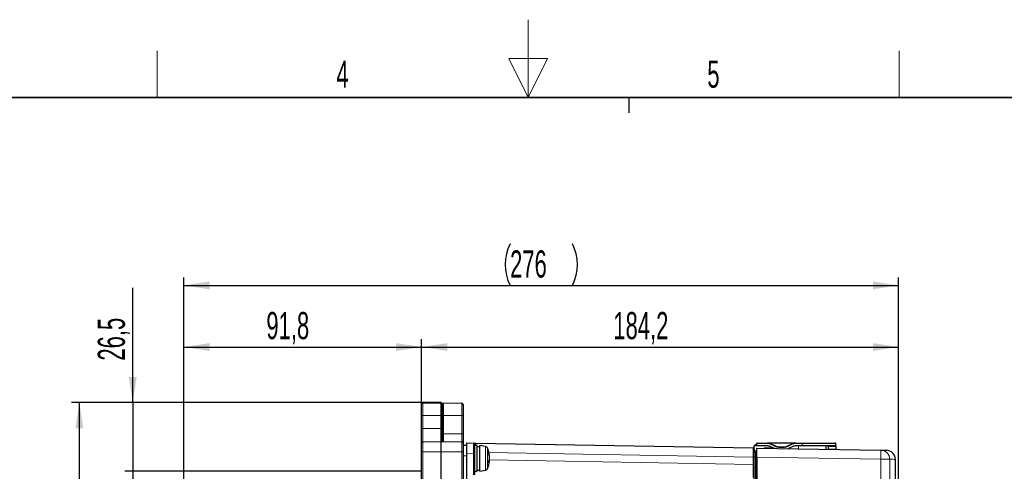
# Model space of a CAD drawing. Header units: millimetres. Extents: x 5 to 418, y 2 to 292.
# Tile 47 of 55: x 152 to 278, y 234 to 292. Entities that reach past the tile are written whole.
import ezdxf

# ---------------------------------------------------------------- set-up
doc = ezdxf.new("R2010")
doc.units = ezdxf.units.MM
doc.layers.add('SLD-0', color=7, linetype='Continuous')
doc.styles.add('SLDTEXTSTYLE0', font='TXT', dxfattribs={"width": 0.605})
doc.dimstyles.new('SLDDIMSTYLE0', dxfattribs={"dimtxt": 3.5, "dimasz": 3.302, "dimexe": 0, "dimexo": 0.0625, "dimgap": 0.875, "dimtad": 1, "dimlfac": 3, "dimrnd": 1e-09, "dimzin": 12, "dimdsep": 46, "dimtxsty": 'SLDTEXTSTYLE0', "dimsah": 1, "dimcen": 0.09, "dimadec": 0, "dimazin": 3, "dimtfac": 1, "dimtofl": 0, "dimtmove": 0, "dimatfit": 3, "dimfxl": 1, "dimfrac": 2, "dimtolj": 1, "dimtzin": 12, "dimarcsym": 0})
doc.dimstyles.new('SLDDIMSTYLE1', dxfattribs={"dimtxt": 3.5, "dimasz": 3.302, "dimexe": 0, "dimexo": 0.0625, "dimgap": 0.875, "dimtad": 1, "dimdec": 1, "dimlfac": 3, "dimrnd": 1e-09, "dimzin": 12, "dimdsep": 46, "dimtxsty": 'SLDTEXTSTYLE0', "dimsah": 1, "dimcen": 0.09, "dimadec": 0, "dimazin": 3, "dimtfac": 1, "dimtmove": 0, "dimatfit": 0, "dimfxl": 1, "dimfrac": 2, "dimtolj": 1, "dimtzin": 12, "dimarcsym": 0})
doc.dimstyles.new('SLDDIMSTYLE2', dxfattribs={"dimtxt": 3.5, "dimasz": 3.302, "dimexe": 0, "dimexo": 0.0625, "dimgap": 0.875, "dimtad": 1, "dimdec": 1, "dimlfac": 3, "dimrnd": 1e-09, "dimzin": 12, "dimdsep": 46, "dimtxsty": 'SLDTEXTSTYLE0', "dimsah": 1, "dimcen": 0.09, "dimadec": 0, "dimazin": 3, "dimtfac": 1, "dimtofl": 0, "dimtmove": 0, "dimatfit": 3, "dimfxl": 1, "dimfrac": 2, "dimtolj": 1, "dimtzin": 12, "dimarcsym": 0})

# ---------------------------------------------------------------- blocks, each defined once
blk = doc.blocks.new('_D_2')
at = {"layer": 'SLD-0', "color": 7}
for p, q in [((166.11, 243.21), (166.11, 257.97)), ((205.78, 243.21), (165.11, 243.21)), ((166.11, 243.21), (166.11, 234.37)), ((203.29, 234.37), (165.11, 234.37)), ((166.11, 234.37), (166.11, 228.02))]:
    blk.add_line(p, q, dxfattribs=at)
for points in [[(166.11, 243.21), (166.62, 246.51), (165.6, 246.51)], [(166.11, 234.37), (165.6, 231.07), (166.62, 231.07)]]:
    blk.add_solid(points, dxfattribs=at)
at = {"layer": 'SLD-0', "color": 7, "insert": (161.6, 248.62), "char_height": 3.5, "attachment_point": 1, "rotation": 90, "style": 'SLDTEXTSTYLE0'}
blk.add_mtext('26,5', dxfattribs=at)
blk = doc.blocks.new('_D_4')
at = {"layer": 'SLD-0', "color": 7}
for p, q in [((205.78, 243.21), (158.24, 243.21)), ((159.24, 128.54), (159.24, 243.21)), ((174.62, 128.54), (158.24, 128.54))]:
    blk.add_line(p, q, dxfattribs=at)
for centre, start, end in [((156.55, 184.51), 63.4349, 116.5651), ((156.55, 187.23), 243.4349, 296.5651)]:
    blk.add_arc(centre, 6.01, start, end, dxfattribs=at)
for points in [[(159.24, 243.21), (158.73, 239.9), (159.75, 239.9)], [(159.24, 128.54), (159.75, 131.84), (158.73, 131.84)]]:
    blk.add_solid(points, dxfattribs=at)
at = {"layer": 'SLD-0', "color": 7, "insert": (154.73, 181.86), "char_height": 3.5, "attachment_point": 1, "rotation": 90, "style": 'SLDTEXTSTYLE0'}
blk.add_mtext('344', dxfattribs=at)
blk = doc.blocks.new('_D_5')
at = {"layer": 'SLD-0', "color": 7}
for p, q in [((172.7, 228.72), (172.7, 251.37)), ((203.29, 241.54), (203.29, 251.37)), ((172.7, 250.37), (203.29, 250.37))]:
    blk.add_line(p, q, dxfattribs=at)
for points in [[(172.7, 250.37), (176, 249.86), (176, 250.87)], [(203.29, 250.37), (199.98, 250.87), (199.98, 249.86)]]:
    blk.add_solid(points, dxfattribs=at)
at = {"layer": 'SLD-0', "color": 7, "insert": (183.31, 254.88), "char_height": 3.5, "attachment_point": 1, "style": 'SLDTEXTSTYLE0'}
blk.add_mtext('91,8', dxfattribs=at)
blk = doc.blocks.new('_D_6')
at = {"layer": 'SLD-0', "color": 7}
for p, q in [((203.29, 241.54), (203.29, 251.37)), ((264.69, 213.87), (264.69, 251.37)), ((203.29, 250.37), (264.69, 250.37))]:
    blk.add_line(p, q, dxfattribs=at)
for points in [[(203.29, 250.37), (206.59, 249.86), (206.59, 250.87)], [(264.69, 250.37), (261.38, 250.87), (261.38, 249.86)]]:
    blk.add_solid(points, dxfattribs=at)
at = {"layer": 'SLD-0', "color": 7, "insert": (227.97, 254.88), "char_height": 3.5, "attachment_point": 1, "style": 'SLDTEXTSTYLE0'}
blk.add_mtext('184,2', dxfattribs=at)
blk = doc.blocks.new('_D_7')
at = {"layer": 'SLD-0', "color": 7}
for p, q in [((172.7, 228.79), (172.7, 259.3)), ((264.69, 213.87), (264.69, 259.3)), ((172.7, 258.3), (264.69, 258.3))]:
    blk.add_line(p, q, dxfattribs=at)
for centre, start, end in [((220.05, 260.98), 153.4349, 206.5651), ((217.33, 260.98), 333.4349, 26.5651)]:
    blk.add_arc(centre, 6.01, start, end, dxfattribs=at)
for points in [[(172.7, 258.3), (176, 257.79), (176, 258.81)], [(264.69, 258.3), (261.38, 258.81), (261.38, 257.79)]]:
    blk.add_solid(points, dxfattribs=at)
at = {"layer": 'SLD-0', "color": 7, "insert": (214.68, 262.81), "char_height": 3.5, "attachment_point": 1, "style": 'SLDTEXTSTYLE0'}
blk.add_mtext('276', dxfattribs=at)

msp = doc.modelspace()

# ---------------------------------------------------------------- linework, layer by layer
at = {"color": 7, "linetype": 'Continuous', "lineweight": 25}
for p, q in [((203.2853, 241.539), (203.2853, 242.9982)), ((203.449, 243.1649), (205.7823, 243.2056)), ((205.7882, 243.2056), (208.4548, 243.1591)), ((205.9519, 243.039), (205.9519, 241.539)), ((208.6186, 242.9924), (208.6186, 241.539)), ((203.2853, 239.8723), (203.2853, 241.539)), ((205.9519, 241.539), (205.9519, 239.8723)), ((208.6186, 241.539), (208.6186, 239.2057)), ((203.2853, 237.9982), (203.2853, 239.8723)), ((205.9519, 239.8723), (205.9519, 238.3665)), ((208.6186, 239.2057), (208.6186, 237.9924)), ((203.2853, 236.8723), (203.2853, 237.9982)), ((203.449, 238.1649), (205.7823, 238.2056)), ((205.7882, 238.2056), (208.4548, 238.1591)), ((208.6186, 237.9924), (208.6186, 236.8723)), ((209.1186, 237.7057), (208.6186, 237.7057)), ((209.1186, 238.0301), (209.9549, 238.0152)), ((209.1186, 236.697), (209.1186, 238.0301)), ((210.1186, 237.8486), (210.1186, 236.6821)), ((210.4519, 237.7057), (210.1186, 237.7057)), ((210.2823, 238.0094), (245.9549, 237.3752)), ((210.4519, 234.3723), (210.4519, 237.7057)), ((210.7686, 237.539), (210.4519, 237.539)), ((211.5057, 237.5757), (210.7686, 237.7057)), ((210.7686, 234.3723), (210.7686, 237.7057)), ((246.1186, 237.6428), (246.4657, 237.9899)), ((246.2129, 237.6428), (246.1186, 237.6428)), ((246.1186, 237.2086), (246.1186, 237.6428)), ((246.1186, 237.2086), (246.1186, 236.9194)), ((247.7413, 237.6428), (246.2129, 237.6428)), ((246.4519, 237.3666), (262.4121, 237.0881)), ((246.4519, 236.2001), (246.4519, 237.3666)), ((246.5129, 238.0095), (247.8226, 238.0095)), ((247.4519, 237.3723), (248.6186, 237.3723)), ((251.4146, 238.0095), (247.8226, 238.0095)), ((248.543, 237.3723), (248.1639, 237.5491)), ((248.2452, 237.9158), (248.9156, 237.6032)), ((249.3382, 237.5095), (249.8989, 237.5095)), ((250.3216, 237.6032), (250.992, 237.9158)), ((251.0732, 237.5491), (250.5293, 237.2955)), ((251.4146, 238.0095), (252.2853, 238.0095)), ((252.2853, 237.6428), (251.4959, 237.6428)), ((252.2853, 238.0095), (256.5519, 238.0095)), ((256.6186, 237.6428), (252.2853, 237.6428)), ((255.3853, 237.2107), (255.3853, 237.6428)), ((255.6202, 237.5491), (255.6257, 237.2365)), ((255.6257, 237.2365), (255.6262, 237.2065)), ((256.6186, 237.6428), (256.6186, 237.9428)), ((256.6186, 237.6428), (256.6186, 237.5491)), ((256.6186, 237.5491), (256.6186, 237.2365)), ((256.6186, 237.2365), (256.6186, 237.1892)), ((203.2853, 126.2057), (203.2853, 236.8723)), ((208.6186, 236.8723), (208.6186, 232.95)), ((209.1186, 232.3978), (209.1186, 236.697)), ((210.1186, 236.6821), (210.1186, 233.9114)), ((211.9717, 235.7948), (212.0096, 235.7983)), ((211.9835, 236.4344), (212.0096, 236.4398)), ((211.998, 236.356), (212.019, 236.3618)), ((212.0125, 235.9766), (212.019, 235.9763)), ((246.1186, 233.1629), (246.1186, 236.206)), ((246.3858, 236.9719), (246.2838, 236.971)), ((246.4519, 236.2001), (246.4519, 136.8781)), ((264.2791, 215.1788), (264.2791, 235.9093)), ((210.4519, 234.539), (210.7686, 234.539)), ((210.7686, 234.3723), (211.5057, 234.5023)), ((211.9459, 235.7206), (212.0096, 235.7039)), ((211.9512, 235.7348), (212.019, 235.7162)), ((210.1186, 234.3723), (210.4519, 234.3723))]:
    msp.add_line(p, q, dxfattribs=at)
at = {"color": 7, "linetype": 'Continuous', "lineweight": 18}
for p, q in [((203.449, 243.1649), (203.449, 241.539)), ((205.7823, 241.539), (205.7823, 243.2056)), ((205.7882, 243.2056), (205.7882, 241.539)), ((206.1157, 242.9022), (206.1157, 241.539)), ((208.4548, 241.539), (208.4548, 243.1591)), ((203.2853, 241.539), (203.449, 241.539)), ((205.7823, 241.539), (203.449, 241.539)), ((203.449, 241.539), (203.449, 239.8723)), ((205.7823, 239.8723), (205.7823, 241.539)), ((205.7823, 241.539), (205.7882, 241.539)), ((205.7882, 241.539), (205.7882, 239.8723)), ((205.7882, 241.539), (205.9519, 241.539)), ((205.9519, 241.539), (206.1157, 241.539)), ((206.1157, 241.539), (206.1157, 239.2057)), ((206.1157, 241.539), (208.4548, 241.539)), ((208.4548, 239.2057), (208.4548, 241.539)), ((208.6186, 241.539), (208.4548, 241.539)), ((203.2853, 239.8723), (203.449, 239.8723)), ((203.449, 239.8723), (203.449, 238.1649)), ((203.449, 239.8723), (205.7823, 239.8723)), ((205.7823, 238.2056), (205.7823, 239.8723)), ((205.7823, 239.8723), (205.7882, 239.8723)), ((205.7882, 239.8723), (205.9519, 239.8723)), ((205.7882, 239.8723), (205.7882, 238.2056)), ((205.9519, 239.2057), (206.1157, 239.2057)), ((206.1157, 239.2057), (206.1157, 238.1999)), ((206.1157, 239.2057), (208.4548, 239.2057)), ((208.4548, 238.1591), (208.4548, 239.2057)), ((208.6186, 239.2057), (208.4548, 239.2057)), ((203.449, 238.1649), (203.449, 236.8723)), ((205.7823, 236.8723), (205.7823, 238.2056)), ((205.7882, 238.2056), (205.7882, 236.8723)), ((208.4548, 236.8723), (208.4548, 238.1591)), ((211.5057, 235.1796), (211.5057, 237.5757)), ((211.7529, 237.3817), (211.7529, 234.6963)), ((246.5129, 237.9428), (246.2129, 237.6428)), ((246.5129, 237.9428), (246.5129, 238.0095)), ((247.8226, 237.9428), (246.5129, 237.9428)), ((247.8226, 237.9428), (247.8226, 238.0095)), ((248.8874, 237.5427), (248.217, 237.8554)), ((249.3382, 237.4428), (249.3382, 237.5095)), ((249.8989, 237.4428), (249.3382, 237.4428)), ((249.8989, 237.4428), (249.8989, 237.5095)), ((251.0201, 237.8554), (250.3497, 237.5427)), ((251.4146, 237.9428), (251.4146, 238.0095)), ((252.2853, 237.9428), (251.4146, 237.9428)), ((251.7853, 237.2735), (251.7853, 237.6428)), ((252.2853, 237.9428), (252.2853, 238.0095)), ((252.2853, 237.6428), (252.2853, 237.9428)), ((256.6186, 237.9428), (252.2853, 237.9428)), ((255.6202, 237.5491), (256.6186, 237.5491)), ((255.6257, 237.2365), (256.6186, 237.2365)), ((203.2853, 236.8723), (203.449, 236.8723)), ((203.449, 236.8723), (203.449, 229.7056)), ((205.7823, 236.8723), (203.449, 236.8723)), ((205.7823, 229.7056), (205.7823, 236.8723)), ((205.7823, 236.8723), (205.7882, 236.8723)), ((205.7882, 236.8723), (205.7882, 229.7056)), ((208.4548, 236.8723), (205.7882, 236.8723)), ((208.4548, 232.95), (208.4548, 236.8723)), ((208.6186, 236.8723), (208.4548, 236.8723)), ((209.1186, 236.3723), (208.6186, 236.3723)), ((209.9549, 236.6821), (209.1186, 236.697)), ((209.9549, 233.9114), (209.9549, 236.6821)), ((209.9549, 236.6821), (210.1186, 236.6821)), ((245.9548, 236.2088), (211.9441, 236.8134)), ((212.0126, 235.839), (245.9548, 235.2465)), ((245.9548, 235.2465), (245.9548, 236.2088)), ((246.1186, 236.2088), (245.9548, 236.2088)), ((246.2838, 236.206), (246.1186, 236.206)), ((246.3858, 236.206), (246.2838, 236.206)), ((246.2838, 236.206), (246.2838, 136.8723)), ((246.3858, 236.206), (246.4519, 236.206)), ((246.3858, 136.8723), (246.3858, 236.206)), ((262.4121, 235.9216), (246.4519, 236.2001)), ((262.4121, 209.5874), (262.4121, 235.9216)), ((262.4121, 235.9216), (263.5559, 235.9216)), ((263.5559, 235.9216), (263.5559, 209.5524)), ((211.5057, 234.5023), (211.5057, 235.1796)), ((246.1186, 235.2465), (245.9548, 235.2465))]:
    msp.add_line(p, q, dxfattribs=at)
at = {"color": 7, "linetype": 'Continuous', "lineweight": 18, "flags": 128}
for points in [[(246.4657, 237.9899), (246.4666, 237.989), (246.4693, 237.9864), (246.4737, 237.982), (246.4795, 237.9761), (246.4867, 237.969), (246.4948, 237.9608), (246.5037, 237.952), (246.5129, 237.9428)], [(248.217, 237.8554), (248.2225, 237.8671), (248.2278, 237.8785), (248.2327, 237.8889), (248.237, 237.8981), (248.2405, 237.9056), (248.2431, 237.9112), (248.2447, 237.9146), (248.2452, 237.9158)], [(248.8874, 237.5427), (248.8929, 237.5545), (248.8982, 237.5659), (248.9031, 237.5763), (248.9074, 237.5855), (248.9109, 237.593), (248.9135, 237.5986), (248.9151, 237.602), (248.9156, 237.6032)], [(250.3497, 237.5427), (250.3442, 237.5545), (250.3389, 237.5659), (250.3341, 237.5763), (250.3298, 237.5855), (250.3263, 237.593), (250.3237, 237.5986), (250.3221, 237.602), (250.3216, 237.6032)], [(251.0201, 237.8554), (251.0146, 237.8671), (251.0094, 237.8785), (251.0045, 237.8889), (251.0002, 237.8981), (250.9967, 237.9056), (250.9941, 237.9112), (250.9925, 237.9146), (250.992, 237.9158)]]:
    msp.add_lwpolyline(points, dxfattribs=at)
at = {"color": 7, "linetype": 'Continuous', "lineweight": 25, "flags": 128}
for points in [[(255.6186, 237.6428), (255.6188, 237.6322), (255.6193, 237.6008), (255.6202, 237.5491)], [(212.0096, 235.7983), (212.0017, 235.7449), (211.998, 235.722)]]:
    msp.add_lwpolyline(points, dxfattribs=at)
at = {"color": 7, "linetype": 'Continuous', "lineweight": 25}
for centre, radius, start, end in [((203.4519, 242.9982), 0.1667, 91, 180), ((205.7853, 243.039), 0.1667, 89, 91), ((205.7853, 243.039), 0.1667, 0, 89), ((208.4519, 242.9924), 0.1667, 0, 89), ((206.1186, 238.3665), 0.1667, 180, 269), ((203.4519, 237.9982), 0.1667, 91, 180), ((205.7853, 238.039), 0.1667, 89, 91), ((208.4519, 237.9924), 0.1667, 0, 89), ((209.9519, 237.8486), 0.1667, 0, 88.981516), ((211.4478, 237.2474), 0.3333, 23.754023, 80), ((208.7019, 236.039), 3.3333, 6.089545, 23.754023), ((245.9519, 237.2086), 0.1667, 0, 88.981516), ((246.3853, 237.0385), 0.0667, 270.5, 0.000004), ((246.5129, 237.9428), 0.0667, 90, 135), ((247.4519, 237.2057), 0.1667, 90, 119.572081), ((247.7413, 236.6428), 1, 65, 90), ((247.8226, 237.0095), 1, 65, 90), ((248.6186, 237.2057), 0.1667, 46.63126, 90), ((249.3382, 238.5095), 1, 245, 270), ((249.8989, 238.5095), 1, 270, 295), ((251.4146, 237.0095), 1, 90, 115), ((251.4959, 236.6428), 1, 90, 115), ((256.5519, 237.9428), 0.0667, 0, 90), ((263.1125, 235.909), 1.1667, 0.142661, 88.999997), ((209.8918, 236.1397), 2.1389, 8.066132, 19.043461), ((210.8356, 236.7719), 1.0801, 356.513922, 3.486078), ((209.4272, 235.9231), 2.6069, 7.862282, 17.481623), ((210.6004, 236.2277), 1.4381, 335.961895, 348.510596), ((211.3754, 236.3241), 0.6447, 3.353621, 10.343142), ((208.6282, 236.0124), 3.392, 1.50836, 4.519733), ((209.245, 236.1832), 2.7752, 354.997521, 358.316346), ((208.6286, 236.0655), 3.3915, 355.48003, 358.49171), ((209.2568, 235.8953), 2.7634, 1.679372, 2.98077), ((246.2853, 236.8043), 0.1667, 90.5, 179.999996), ((211.4478, 234.8306), 0.3333, 280, 336.245977), ((208.7019, 236.039), 3.3333, 336.245977, 353.910455), ((211.0753, 235.9066), 0.956, 331.277004, 347.758935), ((209.5437, 235.5446), 2.372, 357.647747, 2.352253), ((211.9936, 235.7259), 0.0271, 306.105706, 339.204073)]:
    msp.add_arc(centre, radius, start, end, dxfattribs=at)
at = {"color": 7, "linetype": 'Continuous', "lineweight": 18}
for centre, radius, start, end in [((206.1044, 243.0552), 0.1534, 186.057604, 274.204321), ((247.2888, 237.3503), 0.1646, 359.611068, 7.699103), ((247.8226, 237.0095), 0.9333, 65, 90), ((248.2418, 237.3336), 0.3788, 359.274433, 5.871993), ((249.3382, 238.5095), 1.0667, 245, 270), ((249.8989, 238.5095), 1.0667, 270, 295), ((251.4146, 237.0095), 0.9333, 90, 115), ((245.6961, 236.5048), 16.7261, 358.001677, 1.998323), ((262.3905, 235.9229), 1.1653, 359.934072, 88.939059)]:
    msp.add_arc(centre, radius, start, end, dxfattribs=at)
for centre, major_axis, ratio, start_param, end_param in [((209.9519, 236.6817), (0.003, 1.3335), 0.00224233, 4.71267309, 6.28315043), ((210.2853, 236.8425), (-0.003, 1.1669), 0.00249178, 6.28313468, 7.02136531), ((245.9519, 236.2084), (0.003, 1.1668), 0.00249223, 4.71266122, 6.28314733), ((245.9519, 235.2471), (-0.0029, 1.667), 0.00174433, 3.14155916, 4.7120509)]:
    msp.add_ellipse(centre, major_axis=major_axis, ratio=ratio, start_param=start_param, end_param=end_param, dxfattribs=at)
for points, knots in [([(205.7882, 243.2056), (205.7888, 243.2056), (205.8224, 243.2049), (205.928, 243.1875), (206.0757, 243.1016), (206.1049, 242.9561), (206.1157, 242.9022)], [0, 0, 0, 0, 0.00441752, 0.22202362, 0.71205651, 1, 1, 1, 1]), ([(205.7882, 238.2056), (205.7885, 238.2056), (205.8334, 238.2049), (205.916, 238.2405), (205.9417, 238.3307), (205.9519, 238.3665)], [0, 0, 0, 0, 0.004409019, 0.60481195, 1, 1, 1, 1]), ([(210.2823, 238.0094), (210.282, 238.0094), (210.2809, 238.0094), (210.2742, 238.0095), (210.2481, 238.0075), (210.1994, 237.9883), (210.138, 237.9316), (210.1247, 237.8747), (210.1186, 237.8486)], [0, 0, 0, 0, 0.00436378, 0.01477803, 0.09226665, 0.3619374, 0.70733829, 1, 1, 1, 1]), ([(246.2838, 236.971), (246.2838, 236.971), (246.2838, 236.971), (246.2838, 236.9424), (246.2838, 236.8167), (246.2838, 236.6219), (246.2838, 236.4059), (246.2838, 236.2634), (246.2838, 236.206)], [0, 0, 0, 0, 0.000016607, 0.212852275, 0.425152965, 0.643261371, 0.856075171, 1, 1, 1, 1]), ([(246.3858, 236.206), (246.3858, 236.206), (246.3858, 236.2925), (246.3858, 236.4667), (246.3858, 236.6966), (246.3858, 236.8695), (246.3858, 236.952), (246.3858, 236.9709), (246.3858, 236.9717), (246.3858, 236.9719)], [0, 0, 0, 0, 0.00001659, 0.21658531, 0.43281124, 0.64773568, 0.860365, 0.97083312, 1, 1, 1, 1]), ([(264.2594, 235.9093), (264.2644, 235.9092), (264.2854, 235.9089), (264.1232, 235.9117), (263.7681, 235.9179), (263.5559, 235.9216)], [0, 0, 0, 0, 0.11460947, 0.4706639, 1, 1, 1, 1])]:
    msp.add_open_spline(points, degree=3, knots=knots, dxfattribs=at)
at = {"color": 7, "linetype": 'Continuous', "lineweight": 25}
for points, knots in [([(209.9549, 238.0152), (209.9661, 238.015), (209.9894, 238.0146), (210.1128, 238.0124), (210.215, 238.0106), (210.2682, 238.0096), (210.2817, 238.0094), (210.2823, 238.0094)], [0, 0, 0, 0, 0.319862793, 0.661277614, 0.914461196, 0.996131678, 1, 1, 1, 1]), ([(262.4121, 237.0881), (262.6236, 237.0844), (262.9774, 237.0782), (263.139, 237.0754), (263.1182, 237.0757), (263.1131, 237.0758)], [0, 0, 0, 0, 0.52930656, 0.8851514, 1, 1, 1, 1]), ([(246.1186, 236.206), (246.1186, 236.251), (246.1186, 236.3624), (246.1186, 236.5314), (246.1186, 236.6827), (246.1186, 236.785), (246.1186, 236.7979), (246.1186, 236.8043)], [0, 0, 0, 0, 0.1441777, 0.35661866, 0.57425985, 0.7871509, 1, 1, 1, 1])]:
    msp.add_open_spline(points, degree=3, knots=knots, dxfattribs=at)
at = {"layer": 'SLD-0', "lineweight": 18}
for p, q in [((217, 292.5), (217, 282.5)), ((169.25, 282.5), (169.25, 288.5)), ((264.75, 282.5), (264.75, 288.5)), ((219.5, 287.5), (214.5, 287.5)), ((214.5, 287.5), (217, 282.5)), ((217, 282.5), (219.5, 287.5))]:
    msp.add_line(p, q, dxfattribs=at)
at = {"layer": 'SLD-0', "lineweight": 35}
msp.add_line((408, 282.5), (26, 282.5), dxfattribs=at)
at = {"layer": 'SLD-0'}
msp.add_line((230, 280.5), (230, 282.5), dxfattribs=at)
msp.add_line((230, 280.5), (230, 282.5), dxfattribs=at)

# ---------------------------------------------------------------- texts
at = {"layer": 'SLD-0', "char_height": 3.5, "attachment_point": 2, "style": 'SLDTEXTSTYLE0'}
for s, insert in [('4', (193.1027, 287.243)), ('5', (240.8527, 287.243))]:
    msp.add_mtext(s, dxfattribs=dict(at, insert=insert))

# ---------------------------------------------------------------- dimensions: what is measured, and where the dimension line sits
at = {"layer": 'SLD-0', "color": 7}
dim = msp.add_linear_dim(base=(264.6853, 258.2991), p1=(172.7016, 228.792), p2=(264.6853, 213.8723), text='(<>)', dimstyle='SLDDIMSTYLE2', dxfattribs=at)
dim.commit()
dim.dimension.update_dxf_attribs({"geometry": '_D_7', "text_midpoint": (218.6934, 258.2991), "dimtype": 160})
dim = msp.add_linear_dim(base=(166.1094, 234.3694), p1=(205.7823, 243.2056), p2=(203.2853, 234.3694), angle=90, dimstyle='SLDDIMSTYLE1', dxfattribs=at)
dim.commit()
dim.dimension.update_dxf_attribs({"geometry": '_D_2', "text_midpoint": (166.1094, 253.2954), "dimtype": 160})
for base, p1, p2, dimstyle, picture, middle in [((203.2853, 250.365), (172.7016, 228.724), (203.2853, 241.539), 'SLDDIMSTYLE2', '_D_5', (187.9934, 250.365)), ((264.6853, 250.365), (203.2853, 241.539), (264.6853, 213.8723), 'SLDDIMSTYLE0', '_D_6', (233.9853, 250.365))]:
    dim = msp.add_linear_dim(base=base, p1=p1, p2=p2, dimstyle=dimstyle, dxfattribs=at)
    dim.commit()
    dim.dimension.update_dxf_attribs({"geometry": picture, "text_midpoint": middle, "dimtype": 160})
dim = msp.add_linear_dim(base=(159.2389, 243.2056), p1=(174.6186, 128.539), p2=(205.7823, 243.2056), angle=90, text='(<>)', dimstyle='SLDDIMSTYLE0', dxfattribs=at)
dim.commit()
dim.dimension.update_dxf_attribs({"geometry": '_D_4', "text_midpoint": (159.2389, 185.8723), "dimtype": 160})

doc.saveas('drawing.dxf')
